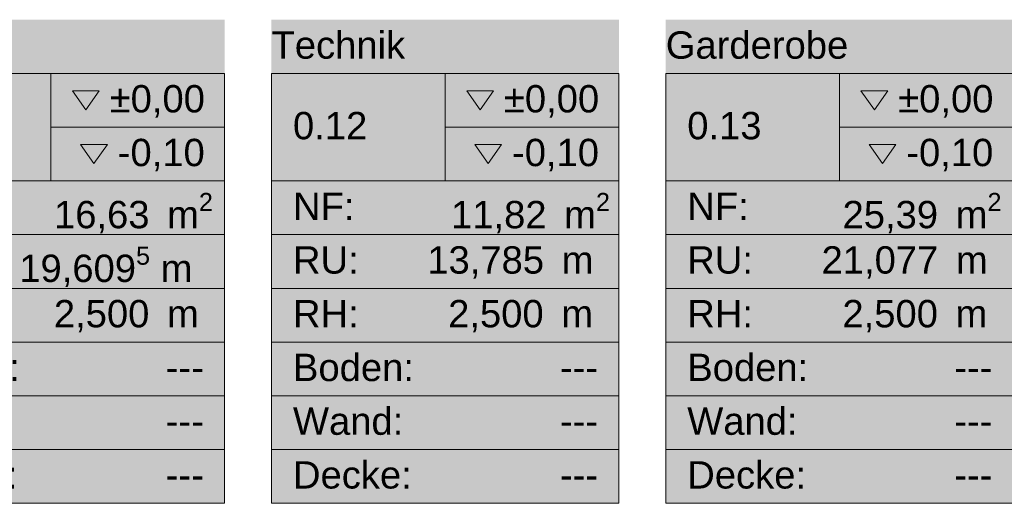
# Model space of a CAD drawing. Header units: metres. Extents: x -89 to 754, y -195 to 69.
# Tile 9 of 256: x -57.57 to -51.27, y 42.43 to 45.52. Entities that reach past the tile are written whole.
import ezdxf
from ezdxf.enums import TextEntityAlignment as Align

# ---------------------------------------------------------------- set-up
doc = ezdxf.new("R2010")
doc.units = ezdxf.units.M
doc.header["$MEASUREMENT"] = 0
doc.layers.add('80 Raum', color=7, linetype='Continuous')
doc.styles.add('ERSTELLTER_STIL_1', font='arial.ttf')
doc.styles.add('ERSTELLTER_STIL_4', font='arial.ttf')

# ---------------------------------------------------------------- blocks, each defined once
blk = doc.blocks.new('Technik_0.12_34_1', base_point=(-54.8495, 43.9738))
at = {"layer": '80 Raum', "linetype": 'Continuous', "lineweight": 0, "true_color": 0x2a303f}
blk.add_hatch(color=169, dxfattribs=at).paths.add_polyline_path([(-55.9619, 42.427), (-53.7371, 42.427), (-53.7371, 45.5207), (-55.9619, 45.5207)])
at = {"layer": '80 Raum', "linetype": 'Continuous', "lineweight": 0, "true_color": 0x000000}
blk.add_hatch(color=18, dxfattribs=at).paths.add_polyline_path([(-54.6602, 44.7221), (-54.5743, 44.6006), (-54.4883, 44.7221)])
at = {"layer": '80 Raum', "color": 7, "linetype": 'Continuous', "lineweight": 9}
for p, q in [((-53.7371, 45.177), (-55.9619, 45.177)), ((-55.9619, 45.177), (-55.9619, 42.427)), ((-55.9619, 45.177), (-53.7371, 45.177)), ((-55.9619, 44.4895), (-55.9619, 45.177)), ((-54.8495, 45.177), (-54.8495, 44.4895)), ((-53.7371, 42.427), (-53.7371, 45.177)), ((-53.7371, 45.177), (-53.7371, 44.4895)), ((-54.8495, 44.8332), (-53.7371, 44.8332)), ((-53.7371, 44.4895), (-55.9619, 44.4895)), ((-55.9619, 44.4895), (-53.7371, 44.4895)), ((-55.9619, 44.1457), (-55.9619, 44.4895)), ((-53.7371, 44.4895), (-53.7371, 44.1457)), ((-53.7371, 44.1457), (-55.9619, 44.1457)), ((-55.9619, 44.1457), (-53.7371, 44.1457)), ((-55.9619, 43.802), (-55.9619, 44.1457)), ((-53.7371, 44.1457), (-53.7371, 43.802)), ((-53.7371, 43.802), (-55.9619, 43.802)), ((-55.9619, 43.802), (-53.7371, 43.802)), ((-55.9619, 43.4582), (-55.9619, 43.802)), ((-53.7371, 43.802), (-53.7371, 43.4582)), ((-53.7371, 43.4582), (-55.9619, 43.4582)), ((-55.9619, 43.4582), (-53.7371, 43.4582)), ((-55.9619, 43.1145), (-55.9619, 43.4582)), ((-53.7371, 43.4582), (-53.7371, 43.1145)), ((-53.7371, 43.1145), (-55.9619, 43.1145)), ((-55.9619, 43.1145), (-53.7371, 43.1145)), ((-55.9619, 42.7707), (-55.9619, 43.1145)), ((-53.7371, 43.1145), (-53.7371, 42.7707)), ((-53.7371, 42.7707), (-55.9619, 42.7707)), ((-55.9619, 42.7707), (-53.7371, 42.7707)), ((-55.9619, 42.427), (-55.9619, 42.7707)), ((-53.7371, 42.7707), (-53.7371, 42.427)), ((-55.9619, 42.427), (-53.7371, 42.427)), ((-53.7371, 42.427), (-55.9619, 42.427))]:
    blk.add_line(p, q, dxfattribs=at)
at = {"layer": '80 Raum', "color": 7, "linetype": 'Continuous', "lineweight": 13, "flags": 128}
for points in [[(-54.712, 45.0659), (-54.6261, 44.9443), (-54.5401, 45.0659)], [(-54.6602, 44.7221), (-54.5743, 44.6006), (-54.4883, 44.7221)]]:
    blk.add_lwpolyline(points, close=True, dxfattribs=at)
at = {"layer": '80 Raum', "color": 7, "lineweight": 9, "char_height": 0.175, "attachment_point": 1, "style": 'ERSTELLTER_STIL_1'}
for s, insert in [('\\A1;{\\pql;\\pt0,0.05;\\fArial|b0|i0|c0|p0;\\W1.000000;±0,00\\fArial|b0|i0|c0|p0;\\W1.000000;\\A1{\\H.66x;\\S^  ;}\\fArial|b0|i0|c0|p0;\\W1.000000;\\fArial|b0|i0|c0|p0;\\W1.000000;\\A1{\\H.66x;\\S^  ;}}', (-54.4735, 45.1026)), ('\\A1;{\\pql;\\pt0,0.05;\\fArial|b0|i0|c0|p0;\\W1.000000;-0,10\\fArial|b0|i0|c0|p0;\\W1.000000;\\A1{\\H.66x;\\S^  ;}\\fArial|b0|i0|c0|p0;\\W1.000000;\\fArial|b0|i0|c0|p0;\\W1.000000;\\A1{\\H.66x;\\S^  ;}}', (-54.4217, 44.7588)), ('\\A1;{\\pql;\\pt0,0.05;\\fArial|b0|i0|c0|p0;\\W1.000000;11,82\\fArial|b0|i0|c0|p0;\\W1.000000;\\A1{\\H.66x;\\S^  ;}\\fArial|b0|i0|c0|p0;\\W1.000000; m\\fArial|b0|i0|c0|p0;\\W1.000000;\\A1{\\H.66x;\\S2^  ;}}', (-54.8121, 44.4126)), ('\\A1;{\\pql;\\pt0,0.05;\\fArial|b0|i0|c0|p0;\\W1.000000;13,785\\fArial|b0|i0|c0|p0;\\W1.000000;\\A1{\\H.66x;\\S^  ;}\\fArial|b0|i0|c0|p0;\\W1.000000; m\\fArial|b0|i0|c0|p0;\\W1.000000;\\A1{\\H.66x;\\S^  ;}}', (-54.9643, 44.0713)), ('\\A1;{\\pql;\\pt0,0.05;\\fArial|b0|i0|c0|p0;\\W1.000000;2,500\\fArial|b0|i0|c0|p0;\\W1.000000;\\A1{\\H.66x;\\S^  ;}\\fArial|b0|i0|c0|p0;\\W1.000000; m\\fArial|b0|i0|c0|p0;\\W1.000000;\\A1{\\H.66x;\\S^  ;}}', (-54.8308, 43.7276))]:
    blk.add_mtext(s, dxfattribs=dict(at, insert=insert))
at = {"layer": '80 Raum', "color": 7, "lineweight": 9}
for tag, style, p in [('DUMMY_850', 'ERSTELLTER_STIL_4', (-53.8746, 45.4863)), ('ROOM_NAME', 'ERSTELLTER_STIL_4', (-55.9619, 45.4463)), ('ROOM_NUMBER', 'ERSTELLTER_STIL_1', (-55.8244, 44.9307)), ('measuredNetAreaCode', 'ERSTELLTER_STIL_1', (-55.8244, 44.4151)), ('perimeterCode', 'ERSTELLTER_STIL_1', (-55.8244, 44.0713)), ('ceilingHeightCode', 'ERSTELLTER_STIL_1', (-55.8244, 43.7276)), ('measuredAreaCode', 'ERSTELLTER_STIL_1', (-55.8244, 43.3838)), ('DUMMY_851_0', 'ERSTELLTER_STIL_1', (-54.1144, 43.3838)), ('DUMMY_852', 'ERSTELLTER_STIL_1', (-55.8244, 43.0401)), ('DUMMY_851_1', 'ERSTELLTER_STIL_1', (-54.1144, 43.0401)), ('DUMMY_853', 'ERSTELLTER_STIL_1', (-55.8244, 42.6963)), ('DUMMY_851_2', 'ERSTELLTER_STIL_1', (-54.1144, 42.6963))]:
    blk.add_attdef(tag, text='', height=0.175, dxfattribs=dict(at, style=style)).set_placement(p, align=Align.TOP_LEFT)
blk = doc.blocks.new('Garderobe_0.13_39_1', base_point=(-52.3247, 43.9738))
at = {"layer": '80 Raum', "linetype": 'Continuous', "lineweight": 0, "true_color": 0x272a1c}
blk.add_hatch(color=250, dxfattribs=at).paths.add_polyline_path([(-53.4371, 42.427), (-51.2124, 42.427), (-51.2124, 45.5207), (-53.4371, 45.5207)])
at = {"layer": '80 Raum', "linetype": 'Continuous', "lineweight": 0, "true_color": 0x000000}
blk.add_hatch(color=18, dxfattribs=at).paths.add_polyline_path([(-52.1354, 44.7221), (-52.0495, 44.6006), (-51.9636, 44.7221)])
at = {"layer": '80 Raum', "color": 7, "linetype": 'Continuous', "lineweight": 9}
for p, q in [((-51.2124, 45.177), (-53.4371, 45.177)), ((-53.4371, 45.177), (-53.4371, 42.427)), ((-53.4371, 45.177), (-51.2124, 45.177)), ((-53.4371, 44.4895), (-53.4371, 45.177)), ((-52.3247, 45.177), (-52.3247, 44.4895)), ((-51.2124, 42.427), (-51.2124, 45.177)), ((-51.2124, 45.177), (-51.2124, 44.4895)), ((-52.3247, 44.8332), (-51.2124, 44.8332)), ((-51.2124, 44.4895), (-53.4371, 44.4895)), ((-53.4371, 44.4895), (-51.2124, 44.4895)), ((-53.4371, 44.1457), (-53.4371, 44.4895)), ((-51.2124, 44.4895), (-51.2124, 44.1457)), ((-51.2124, 44.1457), (-53.4371, 44.1457)), ((-53.4371, 44.1457), (-51.2124, 44.1457)), ((-53.4371, 43.802), (-53.4371, 44.1457)), ((-51.2124, 44.1457), (-51.2124, 43.802)), ((-51.2124, 43.802), (-53.4371, 43.802)), ((-53.4371, 43.802), (-51.2124, 43.802)), ((-53.4371, 43.4582), (-53.4371, 43.802)), ((-51.2124, 43.802), (-51.2124, 43.4582)), ((-51.2124, 43.4582), (-53.4371, 43.4582)), ((-53.4371, 43.4582), (-51.2124, 43.4582)), ((-53.4371, 43.1145), (-53.4371, 43.4582)), ((-51.2124, 43.4582), (-51.2124, 43.1145)), ((-51.2124, 43.1145), (-53.4371, 43.1145)), ((-53.4371, 43.1145), (-51.2124, 43.1145)), ((-53.4371, 42.7707), (-53.4371, 43.1145)), ((-51.2124, 43.1145), (-51.2124, 42.7707)), ((-51.2124, 42.7707), (-53.4371, 42.7707)), ((-53.4371, 42.7707), (-51.2124, 42.7707)), ((-53.4371, 42.427), (-53.4371, 42.7707)), ((-51.2124, 42.7707), (-51.2124, 42.427)), ((-53.4371, 42.427), (-51.2124, 42.427)), ((-51.2124, 42.427), (-53.4371, 42.427))]:
    blk.add_line(p, q, dxfattribs=at)
at = {"layer": '80 Raum', "color": 7, "linetype": 'Continuous', "lineweight": 13, "flags": 128}
for points in [[(-52.1872, 45.0659), (-52.1013, 44.9443), (-52.0154, 45.0659)], [(-52.1354, 44.7221), (-52.0495, 44.6006), (-51.9636, 44.7221)]]:
    blk.add_lwpolyline(points, close=True, dxfattribs=at)
at = {"layer": '80 Raum', "color": 7, "lineweight": 9, "char_height": 0.175, "attachment_point": 1, "style": 'ERSTELLTER_STIL_1'}
for s, insert in [('\\A1;{\\pql;\\pt0,0.05;\\fArial|b0|i0|c0|p0;\\W1.000000;±0,00\\fArial|b0|i0|c0|p0;\\W1.000000;\\A1{\\H.66x;\\S^  ;}\\fArial|b0|i0|c0|p0;\\W1.000000;\\fArial|b0|i0|c0|p0;\\W1.000000;\\A1{\\H.66x;\\S^  ;}}', (-51.9487, 45.1026)), ('\\A1;{\\pql;\\pt0,0.05;\\fArial|b0|i0|c0|p0;\\W1.000000;-0,10\\fArial|b0|i0|c0|p0;\\W1.000000;\\A1{\\H.66x;\\S^  ;}\\fArial|b0|i0|c0|p0;\\W1.000000;\\fArial|b0|i0|c0|p0;\\W1.000000;\\A1{\\H.66x;\\S^  ;}}', (-51.8969, 44.7588)), ('\\A1;{\\pql;\\pt0,0.05;\\fArial|b0|i0|c0|p0;\\W1.000000;25,39\\fArial|b0|i0|c0|p0;\\W1.000000;\\A1{\\H.66x;\\S^  ;}\\fArial|b0|i0|c0|p0;\\W1.000000; m\\fArial|b0|i0|c0|p0;\\W1.000000;\\A1{\\H.66x;\\S2^  ;}}', (-52.3051, 44.4126)), ('\\A1;{\\pql;\\pt0,0.05;\\fArial|b0|i0|c0|p0;\\W1.000000;21,077\\fArial|b0|i0|c0|p0;\\W1.000000;\\A1{\\H.66x;\\S^  ;}\\fArial|b0|i0|c0|p0;\\W1.000000; m\\fArial|b0|i0|c0|p0;\\W1.000000;\\A1{\\H.66x;\\S^  ;}}', (-52.4395, 44.0713)), ('\\A1;{\\pql;\\pt0,0.05;\\fArial|b0|i0|c0|p0;\\W1.000000;2,500\\fArial|b0|i0|c0|p0;\\W1.000000;\\A1{\\H.66x;\\S^  ;}\\fArial|b0|i0|c0|p0;\\W1.000000; m\\fArial|b0|i0|c0|p0;\\W1.000000;\\A1{\\H.66x;\\S^  ;}}', (-52.306, 43.7276))]:
    blk.add_mtext(s, dxfattribs=dict(at, insert=insert))
at = {"layer": '80 Raum', "color": 7, "lineweight": 9}
for tag, style, p in [('DUMMY_850', 'ERSTELLTER_STIL_4', (-51.3499, 45.4863)), ('ROOM_NAME', 'ERSTELLTER_STIL_4', (-53.4371, 45.4463)), ('ROOM_NUMBER', 'ERSTELLTER_STIL_1', (-53.2996, 44.9307)), ('measuredNetAreaCode', 'ERSTELLTER_STIL_1', (-53.2996, 44.4151)), ('perimeterCode', 'ERSTELLTER_STIL_1', (-53.2996, 44.0713)), ('ceilingHeightCode', 'ERSTELLTER_STIL_1', (-53.2996, 43.7276)), ('measuredAreaCode', 'ERSTELLTER_STIL_1', (-53.2996, 43.3838)), ('DUMMY_851_0', 'ERSTELLTER_STIL_1', (-51.5896, 43.3838)), ('DUMMY_852', 'ERSTELLTER_STIL_1', (-53.2996, 43.0401)), ('DUMMY_851_1', 'ERSTELLTER_STIL_1', (-51.5896, 43.0401)), ('DUMMY_853', 'ERSTELLTER_STIL_1', (-53.2996, 42.6963)), ('DUMMY_851_2', 'ERSTELLTER_STIL_1', (-51.5896, 42.6963))]:
    blk.add_attdef(tag, text='', height=0.175, dxfattribs=dict(at, style=style)).set_placement(p, align=Align.TOP_LEFT)
blk = doc.blocks.new('Flur_0.11_49_1', base_point=(-59.555, 44.5049))
at = {"layer": '80 Raum', "linetype": 'Continuous', "lineweight": 0, "true_color": 0x272a1c}
blk.add_hatch(color=250, dxfattribs=at).paths.add_polyline_path([(-58.4867, 42.427), (-56.2619, 42.427), (-56.2619, 45.5207), (-58.4867, 45.5207)])
at = {"layer": '80 Raum', "linetype": 'Continuous', "lineweight": 0, "true_color": 0x000000}
blk.add_hatch(color=18, dxfattribs=at).paths.add_polyline_path([(-57.185, 44.7221), (-57.0991, 44.6006), (-57.0131, 44.7221)])
at = {"layer": '80 Raum', "color": 7, "linetype": 'Continuous', "lineweight": 9}
for p, q in [((-56.2619, 45.177), (-58.4867, 45.177)), ((-58.4867, 45.177), (-58.4867, 42.427)), ((-58.4867, 45.177), (-56.2619, 45.177)), ((-58.4867, 44.4895), (-58.4867, 45.177)), ((-57.3743, 45.177), (-57.3743, 44.4895)), ((-56.2619, 42.427), (-56.2619, 45.177)), ((-56.2619, 45.177), (-56.2619, 44.4895)), ((-57.3743, 44.8332), (-56.2619, 44.8332)), ((-56.2619, 44.4895), (-58.4867, 44.4895)), ((-58.4867, 44.4895), (-56.2619, 44.4895)), ((-58.4867, 44.1457), (-58.4867, 44.4895)), ((-56.2619, 44.4895), (-56.2619, 44.1457)), ((-56.2619, 44.1457), (-58.4867, 44.1457)), ((-58.4867, 44.1457), (-56.2619, 44.1457)), ((-58.4867, 43.802), (-58.4867, 44.1457)), ((-56.2619, 44.1457), (-56.2619, 43.802)), ((-56.2619, 43.802), (-58.4867, 43.802)), ((-58.4867, 43.802), (-56.2619, 43.802)), ((-58.4867, 43.4582), (-58.4867, 43.802)), ((-56.2619, 43.802), (-56.2619, 43.4582)), ((-56.2619, 43.4582), (-58.4867, 43.4582)), ((-58.4867, 43.4582), (-56.2619, 43.4582)), ((-58.4867, 43.1145), (-58.4867, 43.4582)), ((-56.2619, 43.4582), (-56.2619, 43.1145)), ((-56.2619, 43.1145), (-58.4867, 43.1145)), ((-58.4867, 43.1145), (-56.2619, 43.1145)), ((-58.4867, 42.7707), (-58.4867, 43.1145)), ((-56.2619, 43.1145), (-56.2619, 42.7707)), ((-56.2619, 42.7707), (-58.4867, 42.7707)), ((-58.4867, 42.7707), (-56.2619, 42.7707)), ((-58.4867, 42.427), (-58.4867, 42.7707)), ((-56.2619, 42.7707), (-56.2619, 42.427)), ((-58.4867, 42.427), (-56.2619, 42.427)), ((-56.2619, 42.427), (-58.4867, 42.427))]:
    blk.add_line(p, q, dxfattribs=at)
at = {"layer": '80 Raum', "color": 7, "linetype": 'Continuous', "lineweight": 13, "flags": 128}
for points in [[(-57.2368, 45.0659), (-57.1508, 44.9443), (-57.0649, 45.0659)], [(-57.185, 44.7221), (-57.0991, 44.6006), (-57.0131, 44.7221)]]:
    blk.add_lwpolyline(points, close=True, dxfattribs=at)
at = {"layer": '80 Raum', "color": 7, "lineweight": 9, "char_height": 0.175, "attachment_point": 1, "style": 'ERSTELLTER_STIL_1'}
for s, insert in [('\\A1;{\\pql;\\pt0,0.05;\\fArial|b0|i0|c0|p0;\\W1.000000;±0,00\\fArial|b0|i0|c0|p0;\\W1.000000;\\A1{\\H.66x;\\S^  ;}\\fArial|b0|i0|c0|p0;\\W1.000000;\\fArial|b0|i0|c0|p0;\\W1.000000;\\A1{\\H.66x;\\S^  ;}}', (-56.9982, 45.1026)), ('\\A1;{\\pql;\\pt0,0.05;\\fArial|b0|i0|c0|p0;\\W1.000000;-0,10\\fArial|b0|i0|c0|p0;\\W1.000000;\\A1{\\H.66x;\\S^  ;}\\fArial|b0|i0|c0|p0;\\W1.000000;\\fArial|b0|i0|c0|p0;\\W1.000000;\\A1{\\H.66x;\\S^  ;}}', (-56.9464, 44.7588)), ('\\A1;{\\pql;\\pt0,0.05;\\fArial|b0|i0|c0|p0;\\W1.000000;16,63\\fArial|b0|i0|c0|p0;\\W1.000000;\\A1{\\H.66x;\\S^  ;}\\fArial|b0|i0|c0|p0;\\W1.000000; m\\fArial|b0|i0|c0|p0;\\W1.000000;\\A1{\\H.66x;\\S2^  ;}}', (-57.3547, 44.4126)), ('\\A1;{\\pql;\\pt0,0.05;\\fArial|b0|i0|c0|p0;\\W1.000000;19,609\\fArial|b0|i0|c0|p0;\\W1.000000;\\A1{\\H.66x;\\S5^  ;}\\fArial|b0|i0|c0|p0;\\W1.000000; m\\fArial|b0|i0|c0|p0;\\W1.000000;\\A1{\\H.66x;\\S^  ;}}', (-57.5771, 44.0688)), ('\\A1;{\\pql;\\pt0,0.05;\\fArial|b0|i0|c0|p0;\\W1.000000;2,500\\fArial|b0|i0|c0|p0;\\W1.000000;\\A1{\\H.66x;\\S^  ;}\\fArial|b0|i0|c0|p0;\\W1.000000; m\\fArial|b0|i0|c0|p0;\\W1.000000;\\A1{\\H.66x;\\S^  ;}}', (-57.3556, 43.7276))]:
    blk.add_mtext(s, dxfattribs=dict(at, insert=insert))
at = {"layer": '80 Raum', "color": 7, "lineweight": 9}
for tag, style, p in [('DUMMY_850', 'ERSTELLTER_STIL_4', (-56.3994, 45.4863)), ('ROOM_NAME', 'ERSTELLTER_STIL_4', (-58.4867, 45.4463)), ('ROOM_NUMBER', 'ERSTELLTER_STIL_1', (-58.3492, 44.9307)), ('measuredNetAreaCode', 'ERSTELLTER_STIL_1', (-58.3492, 44.4151)), ('perimeterCode', 'ERSTELLTER_STIL_1', (-58.3492, 44.0713)), ('ceilingHeightCode', 'ERSTELLTER_STIL_1', (-58.3492, 43.7276)), ('measuredAreaCode', 'ERSTELLTER_STIL_1', (-58.3492, 43.3838)), ('DUMMY_851_0', 'ERSTELLTER_STIL_1', (-56.6392, 43.3838)), ('DUMMY_852', 'ERSTELLTER_STIL_1', (-58.3492, 43.0401)), ('DUMMY_851_1', 'ERSTELLTER_STIL_1', (-56.6392, 43.0401)), ('DUMMY_853', 'ERSTELLTER_STIL_1', (-58.3492, 42.6963)), ('DUMMY_851_2', 'ERSTELLTER_STIL_1', (-56.6392, 42.6963))]:
    blk.add_attdef(tag, text='', height=0.175, dxfattribs=dict(at, style=style)).set_placement(p, align=Align.TOP_LEFT)

msp = doc.modelspace()

# ---------------------------------------------------------------- block references
at = {"layer": '80 Raum', "color": 7, "linetype": 'Continuous', "lineweight": 13}
ref = msp.add_blockref('Flur_0.11_49_1', (-59.555, 44.5049), dxfattribs=at)
ref.add_attrib('ROOM_NAME', 'Flur', dxfattribs={"color": 7, "lineweight": 9, "height": 0.175, "style": 'ERSTELLTER_STIL_4'}).set_placement((-58.4867, 45.4463), align=Align.TOP_LEFT)
ref.add_attrib('ROOM_NUMBER', '0.11', dxfattribs={"color": 7, "lineweight": 9, "height": 0.175, "style": 'ERSTELLTER_STIL_1'}).set_placement((-58.3492, 44.9307), align=Align.TOP_LEFT)
ref.add_attrib('measuredAreaCode', 'Boden: ', dxfattribs={"color": 7, "lineweight": 9, "height": 0.175, "style": 'ERSTELLTER_STIL_1'}).set_placement((-58.3492, 43.3838), align=Align.TOP_LEFT)
ref.add_attrib('measuredNetAreaCode', 'NF: ', dxfattribs={"color": 7, "lineweight": 9, "height": 0.175, "style": 'ERSTELLTER_STIL_1'}).set_placement((-58.3492, 44.4151), align=Align.TOP_LEFT)
ref.add_attrib('perimeterCode', 'RU: ', dxfattribs={"color": 7, "lineweight": 9, "height": 0.175, "style": 'ERSTELLTER_STIL_1'}).set_placement((-58.3492, 44.0713), align=Align.TOP_LEFT)
ref.add_attrib('ceilingHeightCode', 'RH: ', dxfattribs={"color": 7, "lineweight": 9, "height": 0.175, "style": 'ERSTELLTER_STIL_1'}).set_placement((-58.3492, 43.7276), align=Align.TOP_LEFT)
ref.add_attrib('DUMMY_851', '---', dxfattribs={"color": 7, "lineweight": 9, "height": 0.175, "style": 'ERSTELLTER_STIL_1'}).set_placement((-56.6392, 43.3838), align=Align.TOP_LEFT)
ref.add_attrib('DUMMY_851_1', '---', dxfattribs={"color": 7, "lineweight": 9, "height": 0.175, "style": 'ERSTELLTER_STIL_1'}).set_placement((-56.6392, 43.0401), align=Align.TOP_LEFT)
ref.add_attrib('DUMMY_851_2', '---', dxfattribs={"color": 7, "lineweight": 9, "height": 0.175, "style": 'ERSTELLTER_STIL_1'}).set_placement((-56.6392, 42.6963), align=Align.TOP_LEFT)
ref.add_attrib('DUMMY_852', 'Wand: ', dxfattribs={"color": 7, "lineweight": 9, "height": 0.175, "style": 'ERSTELLTER_STIL_1'}).set_placement((-58.3492, 43.0401), align=Align.TOP_LEFT)
ref.add_attrib('DUMMY_853', 'Decke: ', dxfattribs={"color": 7, "lineweight": 9, "height": 0.175, "style": 'ERSTELLTER_STIL_1'}).set_placement((-58.3492, 42.6963), align=Align.TOP_LEFT)
ref = msp.add_blockref('Technik_0.12_34_1', (-54.8495, 43.9738), dxfattribs=at)
ref.add_attrib('ROOM_NAME', 'Technik', dxfattribs={"color": 7, "lineweight": 9, "height": 0.175, "style": 'ERSTELLTER_STIL_4'}).set_placement((-55.9619, 45.4463), align=Align.TOP_LEFT)
ref.add_attrib('ROOM_NUMBER', '0.12', dxfattribs={"color": 7, "lineweight": 9, "height": 0.175, "style": 'ERSTELLTER_STIL_1'}).set_placement((-55.8244, 44.9307), align=Align.TOP_LEFT)
ref.add_attrib('measuredAreaCode', 'Boden: ', dxfattribs={"color": 7, "lineweight": 9, "height": 0.175, "style": 'ERSTELLTER_STIL_1'}).set_placement((-55.8244, 43.3838), align=Align.TOP_LEFT)
ref.add_attrib('measuredNetAreaCode', 'NF: ', dxfattribs={"color": 7, "lineweight": 9, "height": 0.175, "style": 'ERSTELLTER_STIL_1'}).set_placement((-55.8244, 44.4151), align=Align.TOP_LEFT)
ref.add_attrib('perimeterCode', 'RU: ', dxfattribs={"color": 7, "lineweight": 9, "height": 0.175, "style": 'ERSTELLTER_STIL_1'}).set_placement((-55.8244, 44.0713), align=Align.TOP_LEFT)
ref.add_attrib('ceilingHeightCode', 'RH: ', dxfattribs={"color": 7, "lineweight": 9, "height": 0.175, "style": 'ERSTELLTER_STIL_1'}).set_placement((-55.8244, 43.7276), align=Align.TOP_LEFT)
ref.add_attrib('DUMMY_851', '---', dxfattribs={"color": 7, "lineweight": 9, "height": 0.175, "style": 'ERSTELLTER_STIL_1'}).set_placement((-54.1144, 43.3838), align=Align.TOP_LEFT)
ref.add_attrib('DUMMY_851_1', '---', dxfattribs={"color": 7, "lineweight": 9, "height": 0.175, "style": 'ERSTELLTER_STIL_1'}).set_placement((-54.1144, 43.0401), align=Align.TOP_LEFT)
ref.add_attrib('DUMMY_851_2', '---', dxfattribs={"color": 7, "lineweight": 9, "height": 0.175, "style": 'ERSTELLTER_STIL_1'}).set_placement((-54.1144, 42.6963), align=Align.TOP_LEFT)
ref.add_attrib('DUMMY_852', 'Wand: ', dxfattribs={"color": 7, "lineweight": 9, "height": 0.175, "style": 'ERSTELLTER_STIL_1'}).set_placement((-55.8244, 43.0401), align=Align.TOP_LEFT)
ref.add_attrib('DUMMY_853', 'Decke: ', dxfattribs={"color": 7, "lineweight": 9, "height": 0.175, "style": 'ERSTELLTER_STIL_1'}).set_placement((-55.8244, 42.6963), align=Align.TOP_LEFT)
ref = msp.add_blockref('Garderobe_0.13_39_1', (-52.3247, 43.9738), dxfattribs=at)
ref.add_attrib('ROOM_NAME', 'Garderobe', dxfattribs={"color": 7, "lineweight": 9, "height": 0.175, "style": 'ERSTELLTER_STIL_4'}).set_placement((-53.4371, 45.4463), align=Align.TOP_LEFT)
ref.add_attrib('ROOM_NUMBER', '0.13', dxfattribs={"color": 7, "lineweight": 9, "height": 0.175, "style": 'ERSTELLTER_STIL_1'}).set_placement((-53.2996, 44.9307), align=Align.TOP_LEFT)
ref.add_attrib('measuredAreaCode', 'Boden: ', dxfattribs={"color": 7, "lineweight": 9, "height": 0.175, "style": 'ERSTELLTER_STIL_1'}).set_placement((-53.2996, 43.3838), align=Align.TOP_LEFT)
ref.add_attrib('measuredNetAreaCode', 'NF: ', dxfattribs={"color": 7, "lineweight": 9, "height": 0.175, "style": 'ERSTELLTER_STIL_1'}).set_placement((-53.2996, 44.4151), align=Align.TOP_LEFT)
ref.add_attrib('perimeterCode', 'RU: ', dxfattribs={"color": 7, "lineweight": 9, "height": 0.175, "style": 'ERSTELLTER_STIL_1'}).set_placement((-53.2996, 44.0713), align=Align.TOP_LEFT)
ref.add_attrib('ceilingHeightCode', 'RH: ', dxfattribs={"color": 7, "lineweight": 9, "height": 0.175, "style": 'ERSTELLTER_STIL_1'}).set_placement((-53.2996, 43.7276), align=Align.TOP_LEFT)
ref.add_attrib('DUMMY_851', '---', dxfattribs={"color": 7, "lineweight": 9, "height": 0.175, "style": 'ERSTELLTER_STIL_1'}).set_placement((-51.5896, 43.3838), align=Align.TOP_LEFT)
ref.add_attrib('DUMMY_851_1', '---', dxfattribs={"color": 7, "lineweight": 9, "height": 0.175, "style": 'ERSTELLTER_STIL_1'}).set_placement((-51.5896, 43.0401), align=Align.TOP_LEFT)
ref.add_attrib('DUMMY_851_2', '---', dxfattribs={"color": 7, "lineweight": 9, "height": 0.175, "style": 'ERSTELLTER_STIL_1'}).set_placement((-51.5896, 42.6963), align=Align.TOP_LEFT)
ref.add_attrib('DUMMY_852', 'Wand: ', dxfattribs={"color": 7, "lineweight": 9, "height": 0.175, "style": 'ERSTELLTER_STIL_1'}).set_placement((-53.2996, 43.0401), align=Align.TOP_LEFT)
ref.add_attrib('DUMMY_853', 'Decke: ', dxfattribs={"color": 7, "lineweight": 9, "height": 0.175, "style": 'ERSTELLTER_STIL_1'}).set_placement((-53.2996, 42.6963), align=Align.TOP_LEFT)

doc.saveas('drawing.dxf')
